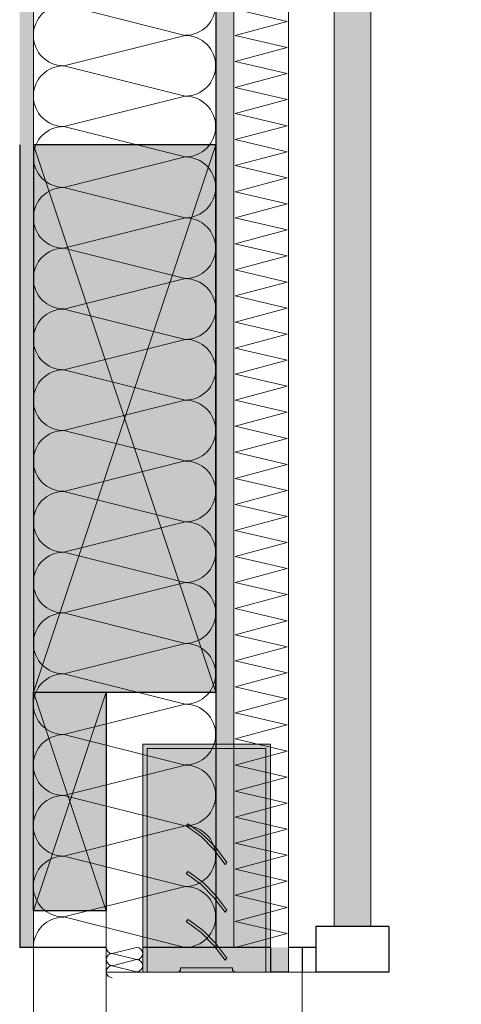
# Model space of a CAD drawing. Header units: metres. Extents: x -20.3 to 39.4, y -22.2 to 2.8.
# Tile 49 of 65: x 23.575 to 24.059, y -7.437 to -6.358. Entities that reach past the tile are written whole.
import ezdxf

# ---------------------------------------------------------------- set-up
doc = ezdxf.new("R2010")
doc.units = ezdxf.units.M
doc.header["$LTSCALE"] = 0.4
doc.header["$MEASUREMENT"] = 0
doc.layers.get('0').update_dxf_attribs({"color": 8, "lineweight": 9})
doc.layers.get('Defpoints').update_dxf_attribs({"color": 8, "lineweight": 9})
for name, color, linetype in [('Neubau_A-Außenwände', 8, 'Continuous'), ('Neubau_S-Ausbesserung 2D_3D', 8, 'Continuous'), ('Neubau_S-Linien _ Schraffuren.2D', 8, 'Continuous'), ('Neubau_T-Bemaßung', 8, 'Continuous'), ('Neubau_Z-Modellierung Fassade', 8, 'Continuous')]:
    doc.layers.add(name, color=color, linetype=linetype)
doc.styles.add('ERSTELLTER_STIL_2', font='arial.ttf')
doc.dimstyles.new('ERSTELLTER_STIL__1', dxfattribs={"dimtxt": 0.0875, "dimasz": 0.059375, "dimexe": 0.18, "dimexo": 0.0625, "dimgap": 0, "dimtad": 1, "dimzin": 0, "dimdsep": 46, "dimtxsty": 'ERSTELLTER_STIL_2', "dimblk": 'ARROWHEAD_6', "dimblk1": 'ARROWHEAD_6', "dimblk2": 'ARROWHEAD_6', "dimcen": 0.09, "dimclrd": 7, "dimclre": 7, "dimclrt": 7, "dimazin": 0, "dimtfac": 1, "dimtdec": 4, "dimtmove": 0, "dimatfit": 3, "dimfxl": 1, "dimtolj": 1, "dimtzin": 0, "dimarcsym": 0})

# ---------------------------------------------------------------- blocks, each defined once
blk = doc.blocks.new('*X208', base_point=(4547.9313, -0.0469))
at = {"layer": 'Neubau_A-Außenwände', "color": 8, "linetype": 'Continuous', "lineweight": 9}
for p, q in [((4183.3167, 2.7531), (4183.29, 2.7465)), ((4183.3167, 2.7398), (4183.29, 2.7465)), ((4183.3167, 2.7398), (4183.29, 2.7331)), ((4183.3167, 2.7265), (4183.29, 2.7331)), ((4183.3167, 2.7265), (4183.3154, 2.7261))]:
    blk.add_line(p, q, dxfattribs=at)
for centre, start, end in [((4183.29, 2.7531), 180, 270), ((4183.3167, 2.7465), 0, 90), ((4183.29, 2.7398), 90, 180), ((4183.3167, 2.7465), 270, 0), ((4183.29, 2.7398), 180, 270), ((4183.29, 2.7265), 90, 180), ((4183.3167, 2.7331), 0, 90), ((4183.3167, 2.7331), 270, 0), ((4183.29, 2.7265), 182.8624, 270), ((4183.3167, 2.7198), 71.8051, 90)]:
    blk.add_arc(centre, 0.00667, start, end, dxfattribs=at)
blk = doc.blocks.new('*X209', base_point=(4547.9313, -0.0469))
at = {"layer": 'Neubau_A-Außenwände', "linetype": 'Continuous', "lineweight": 9}
blk.add_hatch(color=8, dxfattribs=at).paths.add_polyline_path([(4183.4834, 2.7531), (4183.4634, 2.7531), (4183.4634, 2.7261), (4183.4834, 2.7261)])
blk = doc.blocks.new('*X211', base_point=(4547.9313, -0.0469))
at = {"layer": 'Neubau_A-Außenwände', "color": 8, "linetype": 'Continuous', "lineweight": 9}
for p, q in [((4183.37, 3.7531), (4183.2367, 3.7865)), ((4183.37, 3.7531), (4183.2367, 3.7198)), ((4183.37, 3.6865), (4183.2367, 3.7198)), ((4183.37, 3.6865), (4183.2367, 3.6531)), ((4183.37, 3.6198), (4183.2367, 3.6531)), ((4183.37, 3.6198), (4183.2367, 3.5865)), ((4183.37, 3.5531), (4183.2367, 3.5865)), ((4183.37, 3.5531), (4183.2367, 3.5198)), ((4183.37, 3.4865), (4183.2367, 3.5198)), ((4183.37, 3.4865), (4183.2367, 3.4531)), ((4183.37, 3.4198), (4183.2367, 3.4531)), ((4183.37, 3.4198), (4183.2367, 3.3865)), ((4183.37, 3.3531), (4183.2367, 3.3865)), ((4183.37, 3.3531), (4183.2367, 3.3198)), ((4183.37, 3.2865), (4183.2367, 3.3198)), ((4183.37, 3.2865), (4183.2367, 3.2531)), ((4183.37, 3.2198), (4183.2367, 3.2531)), ((4183.37, 3.2198), (4183.2367, 3.1865)), ((4183.37, 3.1531), (4183.2367, 3.1865)), ((4183.37, 3.1531), (4183.2367, 3.1198)), ((4183.37, 3.0865), (4183.2367, 3.1198)), ((4183.37, 3.0865), (4183.2367, 3.0531)), ((4183.37, 3.0198), (4183.2367, 3.0531)), ((4183.37, 3.0198), (4183.2367, 2.9865)), ((4183.37, 2.9531), (4183.2367, 2.9865)), ((4183.37, 2.9531), (4183.2367, 2.9198)), ((4183.37, 2.8865), (4183.2367, 2.9198)), ((4183.37, 2.8865), (4183.2367, 2.8531)), ((4183.37, 2.8198), (4183.2367, 2.8531)), ((4183.37, 2.8198), (4183.2367, 2.7865)), ((4183.37, 2.7531), (4183.2367, 2.7865))]:
    blk.add_line(p, q, dxfattribs=at)
for centre, start, end in [((4183.2367, 3.7531), 90, 180), ((4183.37, 3.7865), 270, 0), ((4183.2367, 3.7531), 180, 270), ((4183.37, 3.7198), 0, 90), ((4183.2367, 3.6865), 90, 180), ((4183.37, 3.7198), 270, 0), ((4183.2367, 3.6865), 180, 270), ((4183.37, 3.6531), 0, 90), ((4183.2367, 3.6198), 90, 180), ((4183.37, 3.6531), 270, 0), ((4183.2367, 3.6198), 180, 270), ((4183.37, 3.5865), 0, 90), ((4183.2367, 3.5531), 90, 180), ((4183.37, 3.5865), 270, 0), ((4183.2367, 3.5531), 180, 270), ((4183.37, 3.5198), 0, 90), ((4183.2367, 3.4865), 90, 180), ((4183.37, 3.5198), 270, 0), ((4183.2367, 3.4865), 180, 270), ((4183.37, 3.4531), 0, 90), ((4183.2367, 3.4198), 90, 180), ((4183.37, 3.4531), 270, 0), ((4183.2367, 3.4198), 180, 270), ((4183.37, 3.3865), 0, 90), ((4183.2367, 3.3531), 90, 180), ((4183.37, 3.3865), 270, 0), ((4183.2367, 3.3531), 180, 270), ((4183.37, 3.3198), 0, 90), ((4183.2367, 3.2865), 90, 180), ((4183.37, 3.3198), 270, 0), ((4183.2367, 3.2865), 180, 270), ((4183.37, 3.2531), 0, 90), ((4183.2367, 3.2198), 90, 180), ((4183.37, 3.2531), 270, 0), ((4183.2367, 3.2198), 180, 270), ((4183.37, 3.1865), 0, 90), ((4183.2367, 3.1531), 90, 180), ((4183.37, 3.1865), 270, 0), ((4183.2367, 3.1531), 180, 270), ((4183.37, 3.1198), 0, 90), ((4183.2367, 3.0865), 90, 180), ((4183.37, 3.1198), 270, 0), ((4183.2367, 3.0865), 180, 270), ((4183.37, 3.0531), 0, 90), ((4183.2367, 3.0198), 90, 180), ((4183.37, 3.0531), 270, 0), ((4183.2367, 3.0198), 180, 270), ((4183.37, 2.9865), 0, 90), ((4183.2367, 2.9531), 90, 180), ((4183.37, 2.9865), 270, 0), ((4183.2367, 2.9531), 180, 270), ((4183.37, 2.9198), 0, 90), ((4183.2367, 2.8865), 90, 180), ((4183.37, 2.9198), 270, 0), ((4183.2367, 2.8865), 180, 270), ((4183.37, 2.8531), 0, 90), ((4183.2367, 2.8198), 90, 180), ((4183.37, 2.8531), 270, 0), ((4183.2367, 2.8198), 180, 270), ((4183.37, 2.7865), 0, 90), ((4183.2367, 2.7531), 90, 180), ((4183.37, 2.7865), 270, 0)]:
    blk.add_arc(centre, 0.0333, start, end, dxfattribs=at)
blk = doc.blocks.new('*X213', base_point=(4547.9313, -0.0469))
at = {"layer": 'Neubau_A-Außenwände', "color": 8, "linetype": 'Continuous', "lineweight": 9}
for p, q in [((4183.4819, 3.7684), (4183.4248, 3.7817)), ((4183.4248, 3.7531), (4183.4819, 3.7684)), ((4183.4819, 3.7399), (4183.4248, 3.7531)), ((4183.4248, 3.7246), (4183.4819, 3.7399)), ((4183.4819, 3.7113), (4183.4248, 3.7246)), ((4183.4248, 3.696), (4183.4819, 3.7113)), ((4183.4819, 3.6827), (4183.4248, 3.696)), ((4183.4248, 3.6674), (4183.4819, 3.6827)), ((4183.4819, 3.6541), (4183.4248, 3.6674)), ((4183.4248, 3.6388), (4183.4819, 3.6541)), ((4183.4819, 3.6256), (4183.4248, 3.6388)), ((4183.4248, 3.6103), (4183.4819, 3.6256)), ((4183.4819, 3.597), (4183.4248, 3.6103)), ((4183.4248, 3.5817), (4183.4819, 3.597)), ((4183.4819, 3.5684), (4183.4248, 3.5817)), ((4183.4248, 3.5531), (4183.4819, 3.5684)), ((4183.4819, 3.5399), (4183.4248, 3.5531)), ((4183.4248, 3.5246), (4183.4819, 3.5399)), ((4183.4819, 3.5113), (4183.4248, 3.5246)), ((4183.4248, 3.496), (4183.4819, 3.5113)), ((4183.4819, 3.4827), (4183.4248, 3.496)), ((4183.4248, 3.4674), (4183.4819, 3.4827)), ((4183.4819, 3.4541), (4183.4248, 3.4674)), ((4183.4248, 3.4388), (4183.4819, 3.4541)), ((4183.4819, 3.4256), (4183.4248, 3.4388)), ((4183.4248, 3.4103), (4183.4819, 3.4256)), ((4183.4819, 3.397), (4183.4248, 3.4103)), ((4183.4248, 3.3817), (4183.4819, 3.397)), ((4183.4819, 3.3684), (4183.4248, 3.3817)), ((4183.4248, 3.3531), (4183.4819, 3.3684)), ((4183.4819, 3.3399), (4183.4248, 3.3531)), ((4183.4248, 3.3246), (4183.4819, 3.3399)), ((4183.4819, 3.3113), (4183.4248, 3.3246)), ((4183.4248, 3.296), (4183.4819, 3.3113)), ((4183.4819, 3.2827), (4183.4248, 3.296)), ((4183.4248, 3.2674), (4183.4819, 3.2827)), ((4183.4819, 3.2541), (4183.4248, 3.2674)), ((4183.4248, 3.2388), (4183.4819, 3.2541)), ((4183.4819, 3.2256), (4183.4248, 3.2388)), ((4183.4248, 3.2103), (4183.4819, 3.2256)), ((4183.4819, 3.197), (4183.4248, 3.2103)), ((4183.4248, 3.1817), (4183.4819, 3.197)), ((4183.4819, 3.1684), (4183.4248, 3.1817)), ((4183.4248, 3.1531), (4183.4819, 3.1684)), ((4183.4819, 3.1399), (4183.4248, 3.1531)), ((4183.4248, 3.1246), (4183.4819, 3.1399)), ((4183.4819, 3.1113), (4183.4248, 3.1246)), ((4183.4248, 3.096), (4183.4819, 3.1113)), ((4183.4819, 3.0827), (4183.4248, 3.096)), ((4183.4248, 3.0674), (4183.4819, 3.0827)), ((4183.4819, 3.0541), (4183.4248, 3.0674)), ((4183.4248, 3.0388), (4183.4819, 3.0541)), ((4183.4819, 3.0256), (4183.4248, 3.0388)), ((4183.4248, 3.0103), (4183.4819, 3.0256)), ((4183.4819, 2.997), (4183.4248, 3.0103)), ((4183.4248, 2.9817), (4183.4819, 2.997)), ((4183.4819, 2.9684), (4183.4248, 2.9817)), ((4183.4248, 2.9531), (4183.4819, 2.9684)), ((4183.4819, 2.9399), (4183.4248, 2.9531)), ((4183.4248, 2.9246), (4183.4819, 2.9399)), ((4183.4819, 2.9113), (4183.4248, 2.9246)), ((4183.4248, 2.896), (4183.4819, 2.9113)), ((4183.4819, 2.8827), (4183.4248, 2.896)), ((4183.4248, 2.8674), (4183.4819, 2.8827)), ((4183.4819, 2.8541), (4183.4248, 2.8674)), ((4183.4248, 2.8388), (4183.4819, 2.8541)), ((4183.4819, 2.8256), (4183.4248, 2.8388)), ((4183.4248, 2.8103), (4183.4819, 2.8256)), ((4183.4819, 2.797), (4183.4248, 2.8103)), ((4183.4248, 2.7817), (4183.4819, 2.797)), ((4183.4819, 2.7684), (4183.4248, 2.7817)), ((4183.4248, 2.7531), (4183.4819, 2.7684))]:
    blk.add_line(p, q, dxfattribs=at)
blk = doc.blocks.new('ARROWHEAD_6')
at = {"color": 0, "linetype": 'Continuous', "lineweight": 0}
for p, q in [((-0.5, -0.5), (0.5, 0.5)), ((0, 0), (-1, 0))]:
    blk.add_line(p, q, dxfattribs=at)
blk = doc.blocks.new('*D256')
at = {"layer": 'Defpoints', "color": 0, "linetype": 'Continuous', "transparency": 16777216}
for p in [(25.2588, -1.4949), (25.32, -1.4949), (23.67, -10.195)]:
    blk.add_point(p, dxfattribs=at)
at = {"layer": 'Neubau_T-Bemaßung', "linetype": 'Continuous', "lineweight": -2, "transparency": 16777216}
for p, q in [((25.2575, -1.4949), (25.0788, -1.4949)), ((25.2588, -1.5543), (25.2588, -5.7349)), ((25.2588, -10.1356), (25.2588, -5.962)), ((23.7325, -10.195), (25.4388, -10.195))]:
    blk.add_line(p, q, dxfattribs=at)
at = {"layer": 'Neubau_T-Bemaßung', "linetype": 'Continuous', "lineweight": -2, "transparency": 16777216, "xscale": 0.059375, "yscale": 0.059375, "zscale": 0.059375}
for p, rotation in [((25.2588, -1.4949), 90), ((25.2588, -10.195), 270)]:
    blk.add_blockref('ARROWHEAD_6', p, dxfattribs=dict(at, rotation=rotation))
at = {"layer": 'Neubau_T-Bemaßung', "linetype": 'Continuous', "lineweight": 9, "transparency": 16777216, "insert": (25.2588, -5.8484), "char_height": 0.0875, "attachment_point": 5, "rotation": 90, "style": 'ERSTELLTER_STIL_2'}
blk.add_mtext('\\A1;8.70', dxfattribs=at)
blk = doc.blocks.new('*D281')
at = {"layer": 'Defpoints', "color": 0, "linetype": 'Continuous', "transparency": 16777216}
for p in [(19.84, -7.175), (21.1401, -7.175), (33.092, -10.175)]:
    blk.add_point(p, dxfattribs=at)
at = {"layer": 'Neubau_T-Bemaßung', "linetype": 'Continuous', "lineweight": -2, "transparency": 16777216}
for p, q in [((19.9025, -7.175), (21.3201, -7.175)), ((21.1401, -7.2344), (21.1401, -8.565)), ((21.1401, -10.1156), (21.1401, -8.792)), ((33.0295, -10.175), (20.9601, -10.175))]:
    blk.add_line(p, q, dxfattribs=at)
at = {"layer": 'Neubau_T-Bemaßung', "linetype": 'Continuous', "lineweight": -2, "transparency": 16777216, "xscale": 0.059375, "yscale": 0.059375, "zscale": 0.059375}
for p, rotation in [((21.1401, -7.175), 90), ((21.1401, -10.175), 270)]:
    blk.add_blockref('ARROWHEAD_6', p, dxfattribs=dict(at, rotation=rotation))
at = {"layer": 'Neubau_T-Bemaßung', "linetype": 'Continuous', "lineweight": 9, "transparency": 16777216, "insert": (21.1401, -8.6785), "char_height": 0.0875, "attachment_point": 5, "rotation": 90, "style": 'ERSTELLTER_STIL_2'}
blk.add_mtext('\\A1;3.00', dxfattribs=at)
blk = doc.blocks.new('*D284')
at = {"layer": 'Defpoints', "color": 0, "linetype": 'Continuous', "transparency": 16777216}
for p in [(21.1401, -6.195), (23.73, -6.195), (23.5, -6.495)]:
    blk.add_point(p, dxfattribs=at)
at = {"layer": 'Neubau_T-Bemaßung', "linetype": 'Continuous', "lineweight": -2, "transparency": 16777216}
for p, q in [((21.1401, -6.1356), (21.1401, -6.0763)), ((23.6675, -6.195), (20.9601, -6.195)), ((21.1401, -6.195), (21.1401, -6.2317)), ((21.1401, -6.495), (21.1401, -6.4586)), ((23.4375, -6.495), (20.9601, -6.495)), ((21.1401, -6.5544), (21.1401, -6.6138))]:
    blk.add_line(p, q, dxfattribs=at)
at = {"layer": 'Neubau_T-Bemaßung', "linetype": 'Continuous', "lineweight": -2, "transparency": 16777216, "xscale": 0.059375, "yscale": 0.059375, "zscale": 0.059375}
for p, rotation in [((21.1401, -6.195), 270), ((21.1401, -6.495), 90)]:
    blk.add_blockref('ARROWHEAD_6', p, dxfattribs=dict(at, rotation=rotation))
at = {"layer": 'Neubau_T-Bemaßung', "linetype": 'Continuous', "lineweight": 9, "transparency": 16777216, "insert": (21.1401, -6.3451), "char_height": 0.0875, "attachment_point": 5, "rotation": 90, "style": 'ERSTELLTER_STIL_2'}
blk.add_mtext('\\A1;0.30', dxfattribs=at)
blk = doc.blocks.new('*D295')
at = {"layer": 'Defpoints', "color": 0, "linetype": 'Continuous', "transparency": 16777216}
for p in [(21.4901, -6.495), (23.5, -6.495), (23.73, -10.355)]:
    blk.add_point(p, dxfattribs=at)
at = {"layer": 'Neubau_T-Bemaßung', "linetype": 'Continuous', "lineweight": -2, "transparency": 16777216}
for p, q in [((23.4375, -6.495), (21.3101, -6.495)), ((21.4901, -6.5544), (21.4901, -8.3149)), ((21.4901, -10.2956), (21.4901, -8.5421)), ((23.6675, -10.355), (21.3101, -10.355))]:
    blk.add_line(p, q, dxfattribs=at)
at = {"layer": 'Neubau_T-Bemaßung', "linetype": 'Continuous', "lineweight": -2, "transparency": 16777216, "xscale": 0.059375, "yscale": 0.059375, "zscale": 0.059375}
for p, rotation in [((21.4901, -6.495), 90), ((21.4901, -10.355), 270)]:
    blk.add_blockref('ARROWHEAD_6', p, dxfattribs=dict(at, rotation=rotation))
at = {"layer": 'Neubau_T-Bemaßung', "linetype": 'Continuous', "lineweight": 9, "transparency": 16777216, "insert": (21.4901, -8.4285), "char_height": 0.0875, "attachment_point": 5, "rotation": 90, "style": 'ERSTELLTER_STIL_2'}
blk.add_mtext('\\A1;3.86', dxfattribs=at)
blk = doc.blocks.new('*D296')
at = {"layer": 'Defpoints', "color": 0, "linetype": 'Continuous', "transparency": 16777216}
for p in [(21.4901, -6.195), (23.73, -6.195), (23.5, -6.495)]:
    blk.add_point(p, dxfattribs=at)
at = {"layer": 'Neubau_T-Bemaßung', "linetype": 'Continuous', "lineweight": -2, "transparency": 16777216}
for p, q in [((21.4901, -6.1356), (21.4901, -6.0763)), ((23.6675, -6.195), (21.3101, -6.195)), ((21.4901, -6.195), (21.4901, -6.2317)), ((21.4901, -6.495), (21.4901, -6.4586)), ((23.4375, -6.495), (21.3101, -6.495)), ((21.4901, -6.5544), (21.4901, -6.6138))]:
    blk.add_line(p, q, dxfattribs=at)
at = {"layer": 'Neubau_T-Bemaßung', "linetype": 'Continuous', "lineweight": -2, "transparency": 16777216, "xscale": 0.059375, "yscale": 0.059375, "zscale": 0.059375}
for p, rotation in [((21.4901, -6.195), 270), ((21.4901, -6.495), 90)]:
    blk.add_blockref('ARROWHEAD_6', p, dxfattribs=dict(at, rotation=rotation))
at = {"layer": 'Neubau_T-Bemaßung', "linetype": 'Continuous', "lineweight": 9, "transparency": 16777216, "insert": (21.4901, -6.3451), "char_height": 0.0875, "attachment_point": 5, "rotation": 90, "style": 'ERSTELLTER_STIL_2'}
blk.add_mtext('\\A1;0.30', dxfattribs=at)
blk = doc.blocks.new('*D304')
at = {"layer": 'Defpoints', "color": 0, "linetype": 'Continuous', "transparency": 16777216}
for p in [(5.6129, -6.825), (5.8147, -6.825), (33.092, -10.175)]:
    blk.add_point(p, dxfattribs=at)
at = {"layer": 'Neubau_T-Bemaßung', "linetype": 'Continuous', "lineweight": -2, "transparency": 16777216}
for p, q in [((5.7522, -6.825), (5.4329, -6.825)), ((5.6129, -6.8844), (5.6129, -8.4563)), ((5.6129, -10.1156), (5.6129, -8.6842)), ((33.0295, -10.175), (5.4329, -10.175))]:
    blk.add_line(p, q, dxfattribs=at)
at = {"layer": 'Neubau_T-Bemaßung', "linetype": 'Continuous', "lineweight": -2, "transparency": 16777216, "xscale": 0.059375, "yscale": 0.059375, "zscale": 0.059375}
for p, rotation in [((5.6129, -6.825), 90), ((5.6129, -10.175), 270)]:
    blk.add_blockref('ARROWHEAD_6', p, dxfattribs=dict(at, rotation=rotation))
at = {"layer": 'Neubau_T-Bemaßung', "linetype": 'Continuous', "lineweight": 9, "transparency": 16777216, "insert": (5.6129, -8.5702), "char_height": 0.0875, "attachment_point": 5, "rotation": 90, "style": 'ERSTELLTER_STIL_2'}
blk.add_mtext('\\A1;3.35', dxfattribs=at)
blk = doc.blocks.new('*D307')
at = {"layer": 'Defpoints', "color": 0, "linetype": 'Continuous', "transparency": 16777216}
for p in [(5.6129, -6.195), (23.73, -6.195), (23.5, -6.495)]:
    blk.add_point(p, dxfattribs=at)
at = {"layer": 'Neubau_T-Bemaßung', "linetype": 'Continuous', "lineweight": -2, "transparency": 16777216}
for p, q in [((5.6129, -6.1356), (5.6129, -6.0763)), ((23.6675, -6.195), (5.4329, -6.195)), ((5.6129, -6.195), (5.6129, -6.2317)), ((5.6129, -6.495), (5.6129, -6.4586)), ((23.4375, -6.495), (5.4329, -6.495)), ((5.6129, -6.5544), (5.6129, -6.6138))]:
    blk.add_line(p, q, dxfattribs=at)
at = {"layer": 'Neubau_T-Bemaßung', "linetype": 'Continuous', "lineweight": -2, "transparency": 16777216, "xscale": 0.059375, "yscale": 0.059375, "zscale": 0.059375}
for p, rotation in [((5.6129, -6.195), 270), ((5.6129, -6.495), 90)]:
    blk.add_blockref('ARROWHEAD_6', p, dxfattribs=dict(at, rotation=rotation))
at = {"layer": 'Neubau_T-Bemaßung', "linetype": 'Continuous', "lineweight": 9, "transparency": 16777216, "insert": (5.6129, -6.3451), "char_height": 0.0875, "attachment_point": 5, "rotation": 90, "style": 'ERSTELLTER_STIL_2'}
blk.add_mtext('\\A1;0.30', dxfattribs=at)
blk = doc.blocks.new('*D317')
at = {"layer": 'Defpoints', "color": 0, "linetype": 'Continuous', "transparency": 16777216}
for p in [(5.9629, -6.195), (23.73, -6.195), (23.5, -6.495)]:
    blk.add_point(p, dxfattribs=at)
at = {"layer": 'Neubau_T-Bemaßung', "linetype": 'Continuous', "lineweight": -2, "transparency": 16777216}
for p, q in [((5.9629, -6.1356), (5.9629, -6.0763)), ((23.6675, -6.195), (5.7829, -6.195)), ((5.9629, -6.195), (5.9629, -6.2317)), ((5.9629, -6.495), (5.9629, -6.4586)), ((23.4375, -6.495), (5.7829, -6.495)), ((5.9629, -6.5544), (5.9629, -6.6138))]:
    blk.add_line(p, q, dxfattribs=at)
at = {"layer": 'Neubau_T-Bemaßung', "linetype": 'Continuous', "lineweight": -2, "transparency": 16777216, "xscale": 0.059375, "yscale": 0.059375, "zscale": 0.059375}
for p, rotation in [((5.9629, -6.195), 270), ((5.9629, -6.495), 90)]:
    blk.add_blockref('ARROWHEAD_6', p, dxfattribs=dict(at, rotation=rotation))
at = {"layer": 'Neubau_T-Bemaßung', "linetype": 'Continuous', "lineweight": 9, "transparency": 16777216, "insert": (5.9629, -6.3451), "char_height": 0.0875, "attachment_point": 5, "rotation": 90, "style": 'ERSTELLTER_STIL_2'}
blk.add_mtext('\\A1;0.30', dxfattribs=at)

msp = doc.modelspace()

# ---------------------------------------------------------------- hatches: boundary and pattern name
at = {"layer": 'Neubau_A-Außenwände', "linetype": 'Continuous', "lineweight": 15}
for points in [[(23.575, -7.375), (23.59, -7.375), (23.59, -5.71), (23.575, -5.71)], [(23.79, -5.71), (23.79, -7.375), (23.81, -7.375), (23.81, -5.71)], [(23.96, -5.71), (23.92, -5.71), (23.92, -7.352), (23.96, -7.352)]]:
    msp.add_hatch(color=256, dxfattribs=at).paths.add_polyline_path(points)
at = {"layer": 'Neubau_A-Außenwände', "linetype": 'Continuous', "lineweight": 0}
h = msp.add_hatch(dxfattribs=at)
h.set_pattern_fill('GIPS_0002', color=256, style=0, pattern_type=2)
h.set_pattern_definition([(45, (388.31789, -10.175), (-0.0176776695, 0.0176776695), [0, -0.025])])
h.paths.add_polyline_path([(23.885, -7.375), (23.87, -7.375), (23.87, -7.402), (23.885, -7.402)])
at = {"layer": 'Neubau_S-Ausbesserung 2D_3D', "linetype": 'Continuous', "lineweight": 15}
for points in [[(23.79, -6.495), (23.59, -6.495), (23.59, -7.095), (23.79, -7.095)], [(23.67, -7.095), (23.67, -7.335), (23.59, -7.335), (23.59, -7.095)]]:
    msp.add_hatch(color=256, dxfattribs=at).paths.add_polyline_path(points)
at = {"layer": 'Neubau_S-Linien _ Schraffuren.2D', "linetype": 'Continuous', "lineweight": 15}
for points in [[(23.71, -7.402), (23.85, -7.402), (23.85, -7.152), (23.71, -7.152)], [(23.71, -7.402), (23.715, -7.402), (23.715, -7.157), (23.845, -7.157), (23.845, -7.402), (23.85, -7.402), (23.85, -7.152), (23.71, -7.152)], [(23.7577, -7.2415), (23.774, -7.2535), (23.7881, -7.2676), (23.8002, -7.2839), (23.8023, -7.2818), (23.7903, -7.2655), (23.7761, -7.2514), (23.7598, -7.2393)], [(23.7577, -7.294), (23.774, -7.306), (23.7881, -7.3202), (23.8002, -7.3364), (23.8023, -7.3343), (23.7903, -7.3181), (23.7761, -7.3039), (23.7598, -7.2919)], [(23.7577, -7.3466), (23.774, -7.3586), (23.7881, -7.3727), (23.8002, -7.389), (23.8023, -7.3869), (23.7903, -7.3706), (23.7761, -7.3565), (23.7598, -7.3444)], [(23.7515, -7.3975), (23.7515, -7.4005), (23.75, -7.4005), (23.75, -7.402), (23.81, -7.402), (23.81, -7.4005), (23.8085, -7.4005), (23.8085, -7.3975)]]:
    msp.add_hatch(color=256, dxfattribs=at).paths.add_polyline_path(points)

# ---------------------------------------------------------------- linework, layer by layer
at = {"layer": 'Neubau_A-Außenwände', "linetype": 'Continuous', "lineweight": 25}
for p, q in [((23.79, -5.71), (23.79, -7.375)), ((23.575, -6.495), (23.575, -7.375)), ((23.85, -7.375), (23.85, -7.402)), ((23.885, -7.375), (23.87, -7.375)), ((23.885, -7.375), (23.885, -7.402)), ((23.9, -7.375), (23.885, -7.375)), ((23.87, -7.402), (23.85, -7.402))]:
    msp.add_line(p, q, dxfattribs=at)
at = {"layer": 'Neubau_A-Außenwände', "linetype": 'Continuous', "lineweight": 15}
for p, q in [((23.81, -5.71), (23.81, -7.375)), ((23.87, -5.71), (23.87, -7.375)), ((23.92, -5.71), (23.92, -7.352)), ((23.96, -5.71), (23.96, -7.352)), ((23.67, -7.335), (23.59, -7.335)), ((23.71, -7.375), (23.71, -7.402)), ((23.71, -7.402), (23.67, -7.402)), ((23.885, -7.402), (23.87, -7.402))]:
    msp.add_line(p, q, dxfattribs=at)
at = {"layer": 'Neubau_A-Außenwände', "linetype": 'Continuous', "lineweight": 9}
for p, q in [((23.71, -7.152), (23.71, -7.375)), ((23.85, -7.152), (23.71, -7.152)), ((23.715, -7.157), (23.715, -7.402)), ((23.845, -7.157), (23.715, -7.157)), ((23.845, -7.157), (23.845, -7.402)), ((23.85, -7.152), (23.85, -7.375)), ((23.7598, -7.2393), (23.7577, -7.2415)), ((23.8023, -7.2818), (23.8002, -7.2839)), ((23.7598, -7.2919), (23.7577, -7.294)), ((23.8023, -7.3343), (23.8002, -7.3364)), ((23.7598, -7.3444), (23.7577, -7.3466)), ((23.87, -7.375), (23.87, -7.402)), ((23.8023, -7.3869), (23.8002, -7.389)), ((23.715, -7.402), (23.71, -7.402)), ((23.715, -7.402), (23.75, -7.402)), ((23.75, -7.4005), (23.75, -7.402)), ((23.7515, -7.4005), (23.75, -7.4005)), ((23.81, -7.402), (23.75, -7.402)), ((23.7515, -7.3975), (23.7515, -7.4005)), ((23.8085, -7.3975), (23.7515, -7.3975)), ((23.8085, -7.3975), (23.8085, -7.4005)), ((23.81, -7.4005), (23.8085, -7.4005)), ((23.81, -7.4005), (23.81, -7.402)), ((23.81, -7.402), (23.845, -7.402)), ((23.85, -7.402), (23.845, -7.402)), ((23.885, -7.402), (23.885, -9.875))]:
    msp.add_line(p, q, dxfattribs=at)
at = {"layer": 'Neubau_A-Außenwände', "linetype": 'Continuous', "lineweight": 15, "flags": 128}
for points in [[(23.59, -5.71), (23.59, -7.335), (23.59, -7.375)], [(23.67, -7.335), (23.67, -7.375), (23.67, -7.402), (23.67, -7.485)], [(23.59, -7.375), (23.59, -7.465), (23.59, -7.485)]]:
    msp.add_lwpolyline(points, dxfattribs=at)
at = {"layer": 'Neubau_A-Außenwände', "linetype": 'Continuous', "lineweight": 9, "flags": 128}
for points in [[(23.7577, -7.2415), (23.774, -7.2535), (23.7881, -7.2676), (23.8002, -7.2839)], [(23.7598, -7.2393), (23.7761, -7.2514), (23.7903, -7.2655), (23.8023, -7.2818)], [(23.7577, -7.294), (23.774, -7.306), (23.7881, -7.3202), (23.8002, -7.3364)], [(23.7598, -7.2919), (23.7761, -7.3039), (23.7903, -7.3181), (23.8023, -7.3343)], [(23.7577, -7.3466), (23.774, -7.3586), (23.7881, -7.3727), (23.8002, -7.389)], [(23.7598, -7.3444), (23.7761, -7.3565), (23.7903, -7.3706), (23.8023, -7.3869)]]:
    msp.add_lwpolyline(points, dxfattribs=at)
at = {"layer": 'Neubau_A-Außenwände', "linetype": 'Continuous', "lineweight": 25, "flags": 128}
for points in [[(23.67, -7.375), (23.59, -7.375), (23.575, -7.375)], [(23.85, -7.375), (23.81, -7.375), (23.79, -7.375), (23.71, -7.375)]]:
    msp.add_lwpolyline(points, dxfattribs=at)
at = {"layer": 'Neubau_S-Ausbesserung 2D_3D', "linetype": 'Continuous', "lineweight": 15}
for p, q in [((23.79, -6.495), (23.59, -7.095)), ((23.59, -6.495), (23.79, -7.095)), ((23.67, -7.095), (23.59, -7.335)), ((23.67, -7.335), (23.59, -7.095))]:
    msp.add_line(p, q, dxfattribs=at)
at = {"layer": 'Neubau_S-Ausbesserung 2D_3D', "linetype": 'Continuous', "lineweight": 25, "flags": 128}
for points in [[(23.79, -6.495), (23.59, -6.495), (23.59, -7.095), (23.79, -7.095)], [(23.67, -7.095), (23.67, -7.335), (23.59, -7.335), (23.59, -7.095)]]:
    msp.add_lwpolyline(points, close=True, dxfattribs=at)
at = {"layer": 'Neubau_S-Linien _ Schraffuren.2D', "linetype": 'Continuous', "lineweight": 9}
for p, q in [((23.71, -7.152), (23.71, -7.402)), ((23.85, -7.152), (23.71, -7.152)), ((23.715, -7.157), (23.715, -7.402)), ((23.845, -7.157), (23.715, -7.157)), ((23.845, -7.157), (23.845, -7.402)), ((23.85, -7.152), (23.85, -7.402)), ((23.7598, -7.2393), (23.7577, -7.2415)), ((23.8023, -7.2818), (23.8002, -7.2839)), ((23.7598, -7.2919), (23.7577, -7.294)), ((23.8023, -7.3343), (23.8002, -7.3364)), ((23.7598, -7.3444), (23.7577, -7.3466)), ((23.8023, -7.3869), (23.8002, -7.389)), ((23.715, -7.402), (23.71, -7.402)), ((23.715, -7.402), (23.75, -7.402)), ((23.75, -7.4005), (23.75, -7.402)), ((23.7515, -7.4005), (23.75, -7.4005)), ((23.81, -7.402), (23.75, -7.402)), ((23.7515, -7.3975), (23.7515, -7.4005)), ((23.8085, -7.3975), (23.7515, -7.3975)), ((23.8085, -7.3975), (23.8085, -7.4005)), ((23.81, -7.4005), (23.8085, -7.4005)), ((23.81, -7.4005), (23.81, -7.402)), ((23.81, -7.402), (23.845, -7.402)), ((23.85, -7.402), (23.845, -7.402))]:
    msp.add_line(p, q, dxfattribs=at)
at = {"layer": 'Neubau_S-Linien _ Schraffuren.2D', "linetype": 'Continuous', "lineweight": 9, "flags": 128}
for points in [[(23.7577, -7.2415), (23.774, -7.2535), (23.7881, -7.2676), (23.8002, -7.2839)], [(23.7598, -7.2393), (23.7761, -7.2514), (23.7903, -7.2655), (23.8023, -7.2818)], [(23.7577, -7.294), (23.774, -7.306), (23.7881, -7.3202), (23.8002, -7.3364)], [(23.7598, -7.2919), (23.7761, -7.3039), (23.7903, -7.3181), (23.8023, -7.3343)], [(23.7577, -7.3466), (23.774, -7.3586), (23.7881, -7.3727), (23.8002, -7.389)], [(23.7598, -7.3444), (23.7761, -7.3565), (23.7903, -7.3706), (23.8023, -7.3869)]]:
    msp.add_lwpolyline(points, dxfattribs=at)
at = {"layer": 'Neubau_Z-Modellierung Fassade', "linetype": 'Continuous', "lineweight": 25}
for p, q in [((23.9, -7.352), (23.9, -7.375)), ((23.98, -7.352), (23.96, -7.352)), ((23.98, -7.352), (23.98, -7.402)), ((23.9, -7.375), (23.9, -7.402)), ((23.98, -7.402), (23.9, -7.402))]:
    msp.add_line(p, q, dxfattribs=at)
at = {"layer": 'Neubau_Z-Modellierung Fassade', "linetype": 'Continuous', "lineweight": 9}
msp.add_line((23.9, -7.402), (23.885, -7.402), dxfattribs=at)
at = {"layer": 'Neubau_Z-Modellierung Fassade', "linetype": 'Continuous', "lineweight": 25, "flags": 128}
msp.add_lwpolyline([(23.96, -7.352), (23.92, -7.352), (23.9, -7.352)], dxfattribs=at)

# ---------------------------------------------------------------- block references
at = {"layer": 'Neubau_A-Außenwände', "lineweight": 0}
for name in ['*X211', '*X213', '*X208', '*X209']:
    msp.add_blockref(name, (388.3179, -10.175), dxfattribs=at)

# ---------------------------------------------------------------- dimensions: what is measured, and where the dimension line sits
at = {"layer": 'Neubau_T-Bemaßung', "linetype": 'Continuous', "lineweight": 9}
for base, p1, p2, picture, middle in [((25.2588, -1.4949), (23.67, -10.195), (25.32, -1.4949), '*D256', (25.2588, -5.8484)), ((5.6129, -6.195), (23.5, -6.495), (23.73, -6.195), '*D307', (5.6129, -6.3451)), ((5.9629, -6.195), (23.5, -6.495), (23.73, -6.195), '*D317', (5.9629, -6.3451)), ((21.1401, -6.195), (23.5, -6.495), (23.73, -6.195), '*D284', (21.1401, -6.3451)), ((21.4901, -6.195), (23.5, -6.495), (23.73, -6.195), '*D296', (21.4901, -6.3451)), ((21.4901, -6.495), (23.73, -10.355), (23.5, -6.495), '*D295', (21.4901, -8.4285)), ((5.6129, -6.825), (33.092, -10.175), (5.8147, -6.825), '*D304', (5.6129, -8.5702)), ((21.1401, -7.175), (33.092, -10.175), (19.84, -7.175), '*D281', (21.1401, -8.6785))]:
    dim = msp.add_linear_dim(base=base, p1=p1, p2=p2, angle=90, dimstyle='ERSTELLTER_STIL__1', override={"dimclrd": 256, "dimclre": 256, "dimclrt": 256}, dxfattribs=at)
    dim.commit()
    dim.dimension.update_dxf_attribs({"geometry": picture, "text_midpoint": middle, "dimtype": 160, "text_rotation": 90})

doc.saveas('drawing.dxf')
